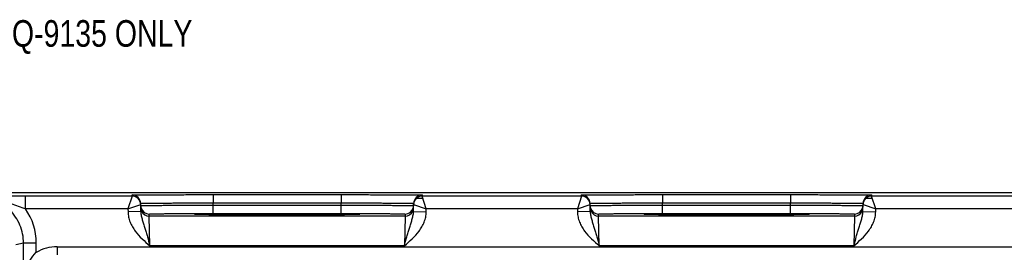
# Model space of a CAD drawing. Header units: inches. Extents: x 0 to 34, y 0 to 22.
# Tile 56 of 59: x 13.1 to 17.8, y 14.6 to 15.7. Entities that reach past the tile are written whole.
import ezdxf

# ---------------------------------------------------------------- set-up
doc = ezdxf.new("R2010")
doc.units = ezdxf.units.IN
doc.header["$LTSCALE"] = 1.87
doc.header["$MEASUREMENT"] = 0
doc.layers.get('0').update_dxf_attribs({"linetype": 'CONTINUOUS'})
doc.layers.add('DETAIL', color=7, linetype='CONTINUOUS')
doc.styles.get("Standard").update_dxf_attribs({"font": 'txt', "width": 0.8})

msp = doc.modelspace()

# ---------------------------------------------------------------- linework, layer by layer
at = {"color": 7, "linetype": 'CONTINUOUS'}
for p, q in [((30.4335, 14.927), (12.7879, 14.927)), ((13.176, 14.8525), (13.176, 14.9125)), ((13.6768, 14.9125), (13.176, 14.9125)), ((13.6768, 14.9125), (13.6571, 14.8525)), ((13.6768, 14.9125), (13.6767, 14.9175)), ((14.0566, 14.9192), (14.0566, 14.8799)), ((14.0566, 14.9192), (14.6584, 14.9192)), ((14.6584, 14.9192), (14.6584, 14.8799)), ((15.0115, 14.9022), (15.0382, 14.9022)), ((15.0383, 14.9175), (15.0382, 14.9125)), ((15.7868, 14.9125), (15.0382, 14.9125)), ((15.0579, 14.8525), (15.0382, 14.9125)), ((15.7868, 14.9125), (15.7671, 14.8525)), ((15.7868, 14.9125), (15.7867, 14.9175)), ((16.1666, 14.9192), (16.1666, 14.8799)), ((16.1666, 14.9192), (16.7684, 14.9192)), ((16.7684, 14.9192), (16.7684, 14.8799)), ((17.1215, 14.9022), (17.1482, 14.9022)), ((17.1483, 14.9175), (17.1482, 14.9125)), ((17.8968, 14.9125), (17.1482, 14.9125)), ((17.1679, 14.8525), (17.1482, 14.9125)), ((13.6571, 14.8525), (13.176, 14.8525)), ((13.6571, 14.8525), (13.7167, 14.8732)), ((13.6571, 14.8525), (13.6573, 14.8382)), ((13.7173, 14.8392), (13.7167, 14.8782)), ((14.0568, 14.8699), (14.0566, 14.8799)), ((14.0566, 14.8799), (14.6584, 14.8799)), ((14.0568, 14.8306), (14.0568, 14.8699)), ((14.0568, 14.8699), (14.6582, 14.8699)), ((14.6582, 14.8699), (14.6584, 14.8799)), ((14.6582, 14.8306), (14.6582, 14.8699)), ((14.9976, 14.8392), (14.9983, 14.8782)), ((14.9982, 14.8732), (15.0579, 14.8525)), ((15.0576, 14.8382), (15.0579, 14.8525)), ((15.7671, 14.8525), (15.0579, 14.8525)), ((15.7671, 14.8525), (15.8267, 14.8732)), ((15.7671, 14.8525), (15.7673, 14.8382)), ((15.8273, 14.8392), (15.8267, 14.8782)), ((16.1668, 14.8699), (16.1666, 14.8799)), ((16.1666, 14.8799), (16.7684, 14.8799)), ((16.1668, 14.8306), (16.1668, 14.8699)), ((16.1668, 14.8699), (16.7682, 14.8699)), ((16.7682, 14.8699), (16.7684, 14.8799)), ((16.7682, 14.8306), (16.7682, 14.8699)), ((17.1076, 14.8392), (17.1083, 14.8782)), ((17.1082, 14.8732), (17.1679, 14.8525)), ((17.1676, 14.8382), (17.1679, 14.8525)), ((17.8771, 14.8525), (17.1679, 14.8525)), ((13.7173, 14.8392), (13.6573, 14.8382)), ((13.757, 14.8186), (13.7568, 14.828)), ((14.958, 14.8186), (13.757, 14.8186)), ((13.7601, 14.6787), (13.757, 14.8186)), ((13.999, 14.8256), (13.9762, 14.8263)), ((13.9785, 14.8263), (13.977, 14.8263)), ((13.9803, 14.8262), (13.9785, 14.8263)), ((13.9824, 14.8261), (13.9803, 14.8262)), ((13.9849, 14.826), (13.9824, 14.8261)), ((13.9877, 14.8259), (13.9849, 14.826)), ((13.9909, 14.8258), (13.9877, 14.8259)), ((13.9944, 14.8258), (13.9909, 14.8258)), ((13.9983, 14.8257), (13.9944, 14.8258)), ((14.0026, 14.8256), (13.9983, 14.8257)), ((14.0072, 14.8255), (14.0026, 14.8256)), ((14.0123, 14.8254), (14.0072, 14.8255)), ((14.0178, 14.8253), (14.0123, 14.8254)), ((14.0238, 14.8252), (14.0178, 14.8253)), ((14.0303, 14.8251), (14.0238, 14.8252)), ((14.0373, 14.825), (14.0303, 14.8251)), ((14.0449, 14.8249), (14.0373, 14.825)), ((14.053, 14.8248), (14.0449, 14.8249)), ((14.0617, 14.8247), (14.053, 14.8248)), ((14.0568, 14.8306), (14.6582, 14.8306)), ((14.0709, 14.8247), (14.0617, 14.8247)), ((14.0808, 14.8246), (14.0709, 14.8247)), ((14.0913, 14.8245), (14.0808, 14.8246)), ((14.1025, 14.8244), (14.0913, 14.8245)), ((14.1143, 14.8243), (14.1025, 14.8244)), ((14.1268, 14.8242), (14.1143, 14.8243)), ((14.14, 14.8241), (14.1268, 14.8242)), ((14.154, 14.8241), (14.14, 14.8241)), ((14.1686, 14.824), (14.154, 14.8241)), ((14.184, 14.8239), (14.1686, 14.824)), ((14.2002, 14.8238), (14.184, 14.8239)), ((14.217, 14.8238), (14.2002, 14.8238)), ((14.2345, 14.8237), (14.217, 14.8238)), ((14.2526, 14.8237), (14.2345, 14.8237)), ((14.2713, 14.8236), (14.2526, 14.8237)), ((14.2908, 14.8236), (14.2713, 14.8236)), ((14.3112, 14.8236), (14.2908, 14.8236)), ((14.3325, 14.8236), (14.3112, 14.8236)), ((14.3551, 14.8235), (14.3325, 14.8236)), ((14.3788, 14.8236), (14.3551, 14.8235)), ((14.403, 14.8236), (14.3788, 14.8236)), ((14.4267, 14.8236), (14.403, 14.8236)), ((14.4491, 14.8236), (14.4267, 14.8236)), ((14.4703, 14.8237), (14.4491, 14.8236)), ((14.4904, 14.8238), (14.4703, 14.8237)), ((14.5095, 14.8238), (14.4904, 14.8238)), ((14.5276, 14.8239), (14.5095, 14.8238)), ((14.5447, 14.824), (14.5276, 14.8239)), ((14.5609, 14.8241), (14.5447, 14.824)), ((14.5762, 14.8241), (14.5609, 14.8241)), ((14.5906, 14.8242), (14.5762, 14.8241)), ((14.6041, 14.8243), (14.5906, 14.8242)), ((14.6166, 14.8244), (14.6041, 14.8243)), ((14.6281, 14.8245), (14.6166, 14.8244)), ((14.6386, 14.8246), (14.6281, 14.8245)), ((14.6483, 14.8247), (14.6386, 14.8246)), ((14.6572, 14.8248), (14.6483, 14.8247)), ((14.6655, 14.8249), (14.6572, 14.8248)), ((14.6732, 14.825), (14.6655, 14.8249)), ((14.6804, 14.8251), (14.6732, 14.825)), ((14.687, 14.8252), (14.6804, 14.8251)), ((14.6932, 14.8252), (14.687, 14.8252)), ((14.699, 14.8253), (14.6932, 14.8252)), ((14.7044, 14.8254), (14.699, 14.8253)), ((14.7093, 14.8255), (14.7044, 14.8254)), ((14.7139, 14.8256), (14.7093, 14.8255)), ((14.7181, 14.8257), (14.7139, 14.8256)), ((14.7388, 14.8263), (14.7161, 14.8256)), ((14.7219, 14.8258), (14.7181, 14.8257)), ((14.7254, 14.8259), (14.7219, 14.8258)), ((14.7285, 14.826), (14.7254, 14.8259)), ((14.7313, 14.8261), (14.7285, 14.826)), ((14.7337, 14.8261), (14.7313, 14.8261)), ((14.7358, 14.8262), (14.7337, 14.8261)), ((14.7375, 14.8263), (14.7358, 14.8262)), ((14.7389, 14.8264), (14.7375, 14.8263)), ((14.958, 14.8186), (14.9548, 14.6787)), ((14.9581, 14.828), (14.958, 14.8186)), ((14.9976, 14.8392), (15.0576, 14.8382)), ((15.8273, 14.8392), (15.7673, 14.8382)), ((15.867, 14.8186), (15.8668, 14.828)), ((17.068, 14.8186), (15.867, 14.8186)), ((15.8701, 14.6787), (15.867, 14.8186)), ((16.109, 14.8256), (16.0862, 14.8263)), ((16.0885, 14.8263), (16.087, 14.8263)), ((16.0903, 14.8262), (16.0885, 14.8263)), ((16.0924, 14.8261), (16.0903, 14.8262)), ((16.0949, 14.826), (16.0924, 14.8261)), ((16.0977, 14.8259), (16.0949, 14.826)), ((16.1009, 14.8258), (16.0977, 14.8259)), ((16.1044, 14.8258), (16.1009, 14.8258)), ((16.1083, 14.8257), (16.1044, 14.8258)), ((16.1126, 14.8256), (16.1083, 14.8257)), ((16.1172, 14.8255), (16.1126, 14.8256)), ((16.1223, 14.8254), (16.1172, 14.8255)), ((16.1278, 14.8253), (16.1223, 14.8254)), ((16.1338, 14.8252), (16.1278, 14.8253)), ((16.1403, 14.8251), (16.1338, 14.8252)), ((16.1473, 14.825), (16.1403, 14.8251)), ((16.1549, 14.8249), (16.1473, 14.825)), ((16.163, 14.8248), (16.1549, 14.8249)), ((16.1717, 14.8247), (16.163, 14.8248)), ((16.1668, 14.8306), (16.7682, 14.8306)), ((16.1809, 14.8247), (16.1717, 14.8247)), ((16.1908, 14.8246), (16.1809, 14.8247)), ((16.2013, 14.8245), (16.1908, 14.8246)), ((16.2125, 14.8244), (16.2013, 14.8245)), ((16.2243, 14.8243), (16.2125, 14.8244)), ((16.2368, 14.8242), (16.2243, 14.8243)), ((16.25, 14.8241), (16.2368, 14.8242)), ((16.264, 14.8241), (16.25, 14.8241)), ((16.2786, 14.824), (16.264, 14.8241)), ((16.294, 14.8239), (16.2786, 14.824)), ((16.3102, 14.8238), (16.294, 14.8239)), ((16.327, 14.8238), (16.3102, 14.8238)), ((16.3445, 14.8237), (16.327, 14.8238)), ((16.3626, 14.8237), (16.3445, 14.8237)), ((16.3813, 14.8236), (16.3626, 14.8237)), ((16.4008, 14.8236), (16.3813, 14.8236)), ((16.4212, 14.8236), (16.4008, 14.8236)), ((16.4425, 14.8236), (16.4212, 14.8236)), ((16.4651, 14.8235), (16.4425, 14.8236)), ((16.4888, 14.8236), (16.4651, 14.8235)), ((16.513, 14.8236), (16.4888, 14.8236)), ((16.5367, 14.8236), (16.513, 14.8236)), ((16.5591, 14.8236), (16.5367, 14.8236)), ((16.5803, 14.8237), (16.5591, 14.8236)), ((16.6004, 14.8238), (16.5803, 14.8237)), ((16.6195, 14.8238), (16.6004, 14.8238)), ((16.6376, 14.8239), (16.6195, 14.8238)), ((16.6547, 14.824), (16.6376, 14.8239)), ((16.6709, 14.8241), (16.6547, 14.824)), ((16.6862, 14.8241), (16.6709, 14.8241)), ((16.7006, 14.8242), (16.6862, 14.8241)), ((16.7141, 14.8243), (16.7006, 14.8242)), ((16.7266, 14.8244), (16.7141, 14.8243)), ((16.7381, 14.8245), (16.7266, 14.8244)), ((16.7486, 14.8246), (16.7381, 14.8245)), ((16.7583, 14.8247), (16.7486, 14.8246)), ((16.7672, 14.8248), (16.7583, 14.8247)), ((16.7755, 14.8249), (16.7672, 14.8248)), ((16.7832, 14.825), (16.7755, 14.8249)), ((16.7904, 14.8251), (16.7832, 14.825)), ((16.797, 14.8252), (16.7904, 14.8251)), ((16.8032, 14.8252), (16.797, 14.8252)), ((16.809, 14.8253), (16.8032, 14.8252)), ((16.8144, 14.8254), (16.809, 14.8253)), ((16.8193, 14.8255), (16.8144, 14.8254)), ((16.8239, 14.8256), (16.8193, 14.8255)), ((16.8281, 14.8257), (16.8239, 14.8256)), ((16.8488, 14.8263), (16.8261, 14.8256)), ((16.8319, 14.8258), (16.8281, 14.8257)), ((16.8354, 14.8259), (16.8319, 14.8258)), ((16.8385, 14.826), (16.8354, 14.8259)), ((16.8413, 14.8261), (16.8385, 14.826)), ((16.8437, 14.8261), (16.8413, 14.8261)), ((16.8458, 14.8262), (16.8437, 14.8261)), ((16.8475, 14.8263), (16.8458, 14.8262)), ((16.8489, 14.8264), (16.8475, 14.8263)), ((17.068, 14.8186), (17.0648, 14.6787)), ((17.0681, 14.828), (17.068, 14.8186)), ((17.1076, 14.8392), (17.1676, 14.8382)), ((13.1668, 14.6915), (13.1306, 14.6825)), ((13.1668, 14.482), (13.1668, 14.6915)), ((13.2268, 14.6915), (13.1668, 14.6915)), ((13.2268, 14.648), (13.2268, 14.6915)), ((13.3244, 14.6743), (13.3244, 14.6363)), ((13.3244, 14.6743), (30.0249, 14.6743)), ((14.9548, 14.6787), (13.7601, 14.6787)), ((17.0648, 14.6787), (15.8701, 14.6787))]:
    msp.add_line(p, q, dxfattribs=at)
for points in [[(13.977, 14.8263), (13.9758, 14.8264), (13.9753, 14.8264), (13.975, 14.8264), (13.9747, 14.8265), (13.9745, 14.8265)], [(14.7405, 14.8265), (14.7404, 14.8265), (14.7402, 14.8265), (14.7399, 14.8264), (14.7394, 14.8264), (14.7389, 14.8264)], [(16.087, 14.8263), (16.0858, 14.8264), (16.0853, 14.8264), (16.085, 14.8264), (16.0847, 14.8265), (16.0845, 14.8265)], [(16.8505, 14.8265), (16.8504, 14.8265), (16.8502, 14.8265), (16.8499, 14.8264), (16.8494, 14.8264), (16.8489, 14.8264)]]:
    msp.add_lwpolyline(points, dxfattribs=at)
for centre, radius, start, end in [((13.1786, -33.4911), 48.4036, 90.00308, 90.18806), ((13.6767, 14.8775), 0.04, 1.0003, 90.0003), ((13.6768, 14.8725), 0.04, 1.0003, 90.0003), ((15.0382, 14.8725), 0.04, 89.9997, 178.9997), ((15.0383, 14.8775), 0.04, 89.9997, 178.9997), ((15.7867, 14.8775), 0.04, 1.0003, 90.0003), ((15.7868, 14.8725), 0.04, 1.0003, 90.0003), ((17.1482, 14.8725), 0.04, 89.9997, 178.9997), ((17.1483, 14.8775), 0.04, 89.9997, 178.9997), ((12.9464, 14.6915), 0.2804, 359.9998, 35.0326), ((13.6768, 14.8725), 0.04, 8.1808, 9.8983), ((13.6767, 14.8725), 0.0401, 1.0074, 8.1804), ((13.7571, 14.868), 0.0402, 181.0528, 198.7479), ((13.757, 14.8586), 0.04, 180.9999, 206.4226), ((13.7568, 14.868), 0.04, 198.8014, 270.0007), ((13.757, 14.8586), 0.04, 206.4231, 270.0003), ((14.958, 14.8586), 0.04, 269.9997, 333.5767), ((14.9581, 14.868), 0.04, 269.9993, 341.1986), ((14.958, 14.8586), 0.04, 333.5772, 359.0001), ((14.9579, 14.868), 0.0402, 341.2521, 358.9472), ((15.0383, 14.8725), 0.0401, 171.8201, 178.9927), ((15.0382, 14.8725), 0.04, 170.102, 171.8197), ((15.7868, 14.8725), 0.04, 8.1808, 9.8983), ((15.7867, 14.8725), 0.0401, 1.0074, 8.1804), ((15.8671, 14.868), 0.0402, 181.0528, 198.7479), ((15.867, 14.8586), 0.04, 180.9999, 206.4226), ((15.8668, 14.868), 0.04, 198.8014, 270.0007), ((15.867, 14.8586), 0.04, 206.4231, 270.0003), ((17.068, 14.8586), 0.04, 269.9997, 333.5767), ((17.0681, 14.868), 0.04, 269.9993, 341.1986), ((17.068, 14.8586), 0.04, 333.5772, 359.0001), ((17.0679, 14.868), 0.0402, 341.2521, 358.9472), ((17.1483, 14.8725), 0.0401, 171.8201, 178.9927), ((17.1482, 14.8725), 0.04, 170.102, 171.8197), ((13.3244, 14.4803), 0.194, 89.999, 120.2205)]:
    msp.add_arc(centre, radius, start, end, dxfattribs=at)
for points, knots in [([(13.1668, 14.6915), (13.1668, 14.7059), (13.164, 14.7348), (13.1513, 14.7764), (13.1308, 14.8148), (13.1032, 14.8484), (13.0696, 14.876), (13.0312, 14.8965), (12.9896, 14.9091), (12.9607, 14.912), (12.9463, 14.912)], [0, 0, 0, 0, 0.125, 0.249999, 0.374998, 0.499997, 0.624997, 0.749998, 0.874999, 1, 1, 1, 1]), ([(13.0413, 14.8994), (13.0526, 14.8965), (13.0751, 14.8898), (13.1085, 14.8778), (13.142, 14.865), (13.1645, 14.8565), (13.176, 14.8525)], [0, 0, 0, 0, 0.2459, 0.49373, 0.744893, 1, 1, 1, 1]), ([(13.6767, 14.9175), (13.6767, 14.9175), (13.6767, 14.9175), (13.6768, 14.9176), (13.6769, 14.9176), (13.6772, 14.9176), (13.6778, 14.9176), (13.6786, 14.9177), (13.6796, 14.9177), (13.6808, 14.9178), (13.6823, 14.9178), (13.6847, 14.9178), (13.6883, 14.9179), (13.6933, 14.918), (13.6991, 14.9181), (13.7058, 14.9181), (13.7134, 14.9182), (13.7251, 14.9183), (13.7417, 14.9184), (13.7638, 14.9186), (13.7888, 14.9187), (13.8163, 14.9188), (13.8462, 14.9189), (13.878, 14.919), (13.9116, 14.919), (13.9466, 14.9191), (13.9951, 14.9191), (14.0319, 14.9192), (14.0566, 14.9192)], [0, 0, 0, 0, 0.000092, 0.000323, 0.000702, 0.001231, 0.002737, 0.004843, 0.007547, 0.010849, 0.014746, 0.019237, 0.029987, 0.043073, 0.058463, 0.076123, 0.096008, 0.118071, 0.168514, 0.226966, 0.292866, 0.365578, 0.444402, 0.528578, 0.617296, 0.7097, 0.8049, 1, 1, 1, 1]), ([(14.6584, 14.9192), (14.6831, 14.9192), (14.7199, 14.9191), (14.7683, 14.9191), (14.8033, 14.919), (14.8369, 14.919), (14.8688, 14.9189), (14.8987, 14.9188), (14.9262, 14.9187), (14.9511, 14.9186), (14.9733, 14.9184), (14.9899, 14.9183), (15.0016, 14.9182), (15.0091, 14.9181), (15.0158, 14.9181), (15.0217, 14.918), (15.0266, 14.9179), (15.0302, 14.9178), (15.0326, 14.9178), (15.0341, 14.9178), (15.0354, 14.9177), (15.0364, 14.9177), (15.0372, 14.9176), (15.0377, 14.9176), (15.038, 14.9176), (15.0382, 14.9176), (15.0382, 14.9175), (15.0383, 14.9175), (15.0383, 14.9175)], [0, 0, 0, 0, 0.1951, 0.2903, 0.382704, 0.471422, 0.555598, 0.634422, 0.707134, 0.773034, 0.831486, 0.881929, 0.903992, 0.923877, 0.941537, 0.956927, 0.970014, 0.980763, 0.985254, 0.989151, 0.992453, 0.995157, 0.997263, 0.998769, 0.999298, 0.999677, 0.999908, 1, 1, 1, 1]), ([(15.7867, 14.9175), (15.7867, 14.9175), (15.7867, 14.9175), (15.7868, 14.9176), (15.7869, 14.9176), (15.7872, 14.9176), (15.7878, 14.9176), (15.7886, 14.9177), (15.7896, 14.9177), (15.7908, 14.9178), (15.7923, 14.9178), (15.7947, 14.9178), (15.7983, 14.9179), (15.8033, 14.918), (15.8091, 14.9181), (15.8158, 14.9181), (15.8234, 14.9182), (15.8351, 14.9183), (15.8517, 14.9184), (15.8738, 14.9186), (15.8988, 14.9187), (15.9263, 14.9188), (15.9562, 14.9189), (15.988, 14.919), (16.0216, 14.919), (16.0566, 14.9191), (16.1051, 14.9191), (16.1419, 14.9192), (16.1666, 14.9192)], [0, 0, 0, 0, 0.000092, 0.000323, 0.000702, 0.001231, 0.002737, 0.004843, 0.007547, 0.010849, 0.014746, 0.019237, 0.029987, 0.043073, 0.058463, 0.076123, 0.096008, 0.118071, 0.168514, 0.226966, 0.292866, 0.365578, 0.444402, 0.528578, 0.617296, 0.7097, 0.8049, 1, 1, 1, 1]), ([(16.7684, 14.9192), (16.7931, 14.9192), (16.8299, 14.9191), (16.8783, 14.9191), (16.9133, 14.919), (16.9469, 14.919), (16.9788, 14.9189), (17.0087, 14.9188), (17.0362, 14.9187), (17.0611, 14.9186), (17.0833, 14.9184), (17.0999, 14.9183), (17.1116, 14.9182), (17.1191, 14.9181), (17.1258, 14.9181), (17.1317, 14.918), (17.1366, 14.9179), (17.1402, 14.9178), (17.1426, 14.9178), (17.1441, 14.9178), (17.1454, 14.9177), (17.1464, 14.9177), (17.1472, 14.9176), (17.1477, 14.9176), (17.148, 14.9176), (17.1482, 14.9176), (17.1482, 14.9175), (17.1483, 14.9175), (17.1483, 14.9175)], [0, 0, 0, 0, 0.1951, 0.2903, 0.382704, 0.471422, 0.555598, 0.634422, 0.707134, 0.773034, 0.831486, 0.881929, 0.903992, 0.923877, 0.941537, 0.956927, 0.970014, 0.980763, 0.985254, 0.989151, 0.992453, 0.995157, 0.997263, 0.998769, 0.999298, 0.999677, 0.999908, 1, 1, 1, 1]), ([(13.7167, 14.8782), (13.7167, 14.8782), (13.7169, 14.8783), (13.7171, 14.8783), (13.7177, 14.8784), (13.7184, 14.8784), (13.7193, 14.8785), (13.7204, 14.8785), (13.7217, 14.8786), (13.7239, 14.8787), (13.7271, 14.8788), (13.7315, 14.8789), (13.7368, 14.879), (13.7428, 14.8791), (13.7495, 14.8792), (13.76, 14.8793), (13.7748, 14.8794), (13.7946, 14.8796), (13.817, 14.8797), (13.8416, 14.8798), (13.8683, 14.8799), (13.8968, 14.8799), (13.9377, 14.88), (13.9911, 14.88), (14.0345, 14.8799), (14.0566, 14.8799)], [0, 0, 0, 0, 0.000343, 0.001258, 0.002769, 0.004877, 0.007583, 0.010885, 0.014783, 0.019274, 0.030023, 0.043108, 0.058497, 0.076155, 0.096038, 0.118099, 0.168538, 0.226986, 0.292883, 0.365592, 0.444414, 0.528588, 0.617304, 0.804905, 1, 1, 1, 1]), ([(13.7168, 14.8673), (13.7168, 14.8673), (13.7171, 14.8674), (13.7173, 14.8674), (13.7178, 14.8675), (13.7185, 14.8675), (13.7195, 14.8676), (13.7206, 14.8676), (13.7219, 14.8676), (13.7241, 14.8677), (13.7273, 14.8678), (13.7317, 14.8679), (13.737, 14.868), (13.743, 14.8681), (13.7497, 14.8682), (13.7602, 14.8683), (13.775, 14.8685), (13.7948, 14.8687), (13.8171, 14.8689), (13.8418, 14.8691), (13.8685, 14.8692), (13.897, 14.8694), (13.9379, 14.8696), (13.9913, 14.8698), (14.0346, 14.8699), (14.0568, 14.8699)], [0, 0, 0, 0, 0.00033, 0.001241, 0.002749, 0.004856, 0.007562, 0.010864, 0.014762, 0.019252, 0.030002, 0.043087, 0.058478, 0.076136, 0.09602, 0.118081, 0.168521, 0.226971, 0.292867, 0.365577, 0.444399, 0.528574, 0.617291, 0.804896, 1, 1, 1, 1]), ([(14.6582, 14.8699), (14.6803, 14.8699), (14.7237, 14.8698), (14.7771, 14.8696), (14.818, 14.8694), (14.8465, 14.8692), (14.8732, 14.8691), (14.8978, 14.8689), (14.9201, 14.8687), (14.94, 14.8685), (14.9548, 14.8683), (14.9653, 14.8682), (14.972, 14.8681), (14.978, 14.868), (14.9832, 14.8679), (14.9877, 14.8678), (14.9909, 14.8677), (14.9931, 14.8676), (14.9944, 14.8676), (14.9955, 14.8676), (14.9964, 14.8675), (14.9971, 14.8675), (14.9977, 14.8674), (14.9979, 14.8674), (14.9981, 14.8673), (14.9981, 14.8673)], [0, 0, 0, 0, 0.195104, 0.382709, 0.471426, 0.555601, 0.634423, 0.707132, 0.773029, 0.831478, 0.881918, 0.90398, 0.923864, 0.941522, 0.956912, 0.969998, 0.980748, 0.985238, 0.989136, 0.992438, 0.995144, 0.997251, 0.998759, 0.99967, 1, 1, 1, 1]), ([(14.6584, 14.8799), (14.6805, 14.8799), (14.7239, 14.88), (14.7773, 14.88), (14.8181, 14.8799), (14.8467, 14.8799), (14.8734, 14.8798), (14.898, 14.8797), (14.9203, 14.8796), (14.9401, 14.8794), (14.955, 14.8793), (14.9654, 14.8792), (14.9722, 14.8791), (14.9782, 14.879), (14.9834, 14.8789), (14.9879, 14.8788), (14.9911, 14.8787), (14.9932, 14.8786), (14.9946, 14.8785), (14.9957, 14.8785), (14.9966, 14.8784), (14.9973, 14.8784), (14.9979, 14.8783), (14.9981, 14.8783), (14.9983, 14.8782), (14.9983, 14.8782)], [0, 0, 0, 0, 0.195095, 0.382696, 0.471411, 0.555586, 0.634408, 0.707117, 0.773013, 0.831462, 0.881901, 0.903962, 0.923845, 0.941503, 0.956892, 0.969977, 0.980726, 0.985217, 0.989114, 0.992417, 0.995123, 0.997231, 0.998742, 0.999657, 1, 1, 1, 1]), ([(15.8267, 14.8782), (15.8267, 14.8782), (15.8269, 14.8783), (15.8271, 14.8783), (15.8277, 14.8784), (15.8284, 14.8784), (15.8293, 14.8785), (15.8304, 14.8785), (15.8317, 14.8786), (15.8339, 14.8787), (15.8371, 14.8788), (15.8415, 14.8789), (15.8468, 14.879), (15.8528, 14.8791), (15.8595, 14.8792), (15.87, 14.8793), (15.8848, 14.8794), (15.9046, 14.8796), (15.927, 14.8797), (15.9516, 14.8798), (15.9783, 14.8799), (16.0068, 14.8799), (16.0477, 14.88), (16.1011, 14.88), (16.1445, 14.8799), (16.1666, 14.8799)], [0, 0, 0, 0, 0.000343, 0.001258, 0.002769, 0.004877, 0.007583, 0.010885, 0.014783, 0.019274, 0.030023, 0.043108, 0.058497, 0.076155, 0.096038, 0.118099, 0.168538, 0.226986, 0.292883, 0.365592, 0.444414, 0.528588, 0.617304, 0.804905, 1, 1, 1, 1]), ([(15.8268, 14.8673), (15.8268, 14.8673), (15.8271, 14.8674), (15.8273, 14.8674), (15.8278, 14.8675), (15.8285, 14.8675), (15.8295, 14.8676), (15.8306, 14.8676), (15.8319, 14.8676), (15.8341, 14.8677), (15.8373, 14.8678), (15.8417, 14.8679), (15.847, 14.868), (15.853, 14.8681), (15.8597, 14.8682), (15.8702, 14.8683), (15.885, 14.8685), (15.9048, 14.8687), (15.9271, 14.8689), (15.9518, 14.8691), (15.9785, 14.8692), (16.007, 14.8694), (16.0479, 14.8696), (16.1013, 14.8698), (16.1446, 14.8699), (16.1668, 14.8699)], [0, 0, 0, 0, 0.00033, 0.001241, 0.002749, 0.004856, 0.007562, 0.010864, 0.014762, 0.019252, 0.030002, 0.043087, 0.058478, 0.076136, 0.09602, 0.118081, 0.168521, 0.226971, 0.292867, 0.365577, 0.444399, 0.528574, 0.617291, 0.804896, 1, 1, 1, 1]), ([(16.7682, 14.8699), (16.7903, 14.8699), (16.8337, 14.8698), (16.8871, 14.8696), (16.928, 14.8694), (16.9565, 14.8692), (16.9832, 14.8691), (17.0078, 14.8689), (17.0301, 14.8687), (17.05, 14.8685), (17.0648, 14.8683), (17.0753, 14.8682), (17.082, 14.8681), (17.088, 14.868), (17.0932, 14.8679), (17.0977, 14.8678), (17.1009, 14.8677), (17.1031, 14.8676), (17.1044, 14.8676), (17.1055, 14.8676), (17.1064, 14.8675), (17.1071, 14.8675), (17.1077, 14.8674), (17.1079, 14.8674), (17.1081, 14.8673), (17.1081, 14.8673)], [0, 0, 0, 0, 0.195104, 0.382709, 0.471426, 0.555601, 0.634423, 0.707132, 0.773029, 0.831478, 0.881918, 0.90398, 0.923864, 0.941522, 0.956912, 0.969998, 0.980748, 0.985238, 0.989136, 0.992438, 0.995144, 0.997251, 0.998759, 0.99967, 1, 1, 1, 1]), ([(16.7684, 14.8799), (16.7905, 14.8799), (16.8339, 14.88), (16.8873, 14.88), (16.9281, 14.8799), (16.9567, 14.8799), (16.9834, 14.8798), (17.008, 14.8797), (17.0303, 14.8796), (17.0501, 14.8794), (17.065, 14.8793), (17.0754, 14.8792), (17.0822, 14.8791), (17.0882, 14.879), (17.0934, 14.8789), (17.0979, 14.8788), (17.1011, 14.8787), (17.1032, 14.8786), (17.1046, 14.8785), (17.1057, 14.8785), (17.1066, 14.8784), (17.1073, 14.8784), (17.1079, 14.8783), (17.1081, 14.8783), (17.1083, 14.8782), (17.1083, 14.8782)], [0, 0, 0, 0, 0.195095, 0.382696, 0.471411, 0.555586, 0.634408, 0.707117, 0.773013, 0.831462, 0.881901, 0.903962, 0.923845, 0.941503, 0.956892, 0.969977, 0.980726, 0.985217, 0.989114, 0.992417, 0.995123, 0.997231, 0.998742, 0.999657, 1, 1, 1, 1]), ([(13.6573, 14.8382), (13.6575, 14.83), (13.6594, 14.8137), (13.6665, 14.7902), (13.6772, 14.768), (13.6952, 14.7407), (13.7231, 14.7107), (13.7478, 14.6893), (13.7601, 14.6787)], [0, 0, 0, 0, 0.124949, 0.24993, 0.374943, 0.499986, 0.749894, 1, 1, 1, 1]), ([(13.7173, 14.8392), (13.7175, 14.8325), (13.7193, 14.8194), (13.7243, 14.8002), (13.7301, 14.7812), (13.7362, 14.7618), (13.7423, 14.7419), (13.7504, 14.7141), (13.7562, 14.6929), (13.7601, 14.6787)], [0, 0, 0, 0, 0.120104, 0.238267, 0.357051, 0.478567, 0.603962, 0.733306, 1, 1, 1, 1]), ([(13.7568, 14.828), (13.7568, 14.828), (13.757, 14.8281), (13.7572, 14.8281), (13.7577, 14.8282), (13.7583, 14.8283), (13.7592, 14.8283), (13.7606, 14.8284), (13.7628, 14.8285), (13.766, 14.8287), (13.77, 14.8288), (13.7746, 14.8289), (13.7799, 14.829), (13.7858, 14.8291), (13.7951, 14.8293), (13.8082, 14.8295), (13.8256, 14.8297), (13.8453, 14.8299), (13.8671, 14.83), (13.8906, 14.8302), (13.9158, 14.8303), (13.9518, 14.8305), (13.999, 14.8306), (14.0372, 14.8306), (14.0568, 14.8306)], [0, 0, 0, 0, 0.000367, 0.001291, 0.002806, 0.004918, 0.007626, 0.010931, 0.019321, 0.030071, 0.043156, 0.058545, 0.076201, 0.096083, 0.118142, 0.168576, 0.22702, 0.292911, 0.365614, 0.444431, 0.5286, 0.617312, 0.804907, 1, 1, 1, 1]), ([(13.97, 14.8269), (13.97, 14.827), (13.9702, 14.827), (13.9704, 14.8271), (13.9709, 14.8272), (13.9716, 14.8272), (13.9725, 14.8273), (13.974, 14.8274), (13.9753, 14.8275), (13.9762, 14.8275)], [0, 0, 0, 0, 0.019717, 0.067873, 0.146432, 0.255698, 0.395739, 0.56652, 1, 1, 1, 1]), ([(13.9762, 14.8263), (13.9753, 14.8264), (13.974, 14.8264), (13.9725, 14.8265), (13.9716, 14.8266), (13.9709, 14.8267), (13.9704, 14.8268), (13.9702, 14.8268), (13.97, 14.8269), (13.97, 14.8269)], [0, 0, 0, 0, 0.433476, 0.604256, 0.744298, 0.853565, 0.932125, 0.980282, 1, 1, 1, 1]), ([(13.9762, 14.8275), (13.9821, 14.8278), (13.9975, 14.8282), (14.0259, 14.8287), (14.0643, 14.8292), (14.1115, 14.8296), (14.1662, 14.8299), (14.249, 14.8302), (14.3575, 14.8304), (14.4659, 14.8302), (14.5488, 14.8299), (14.6034, 14.8296), (14.6507, 14.8292), (14.6891, 14.8287), (14.7174, 14.8282), (14.7329, 14.8278), (14.7388, 14.8275)], [0, 0, 0, 0, 0.0232, 0.0608, 0.111657, 0.174242, 0.246665, 0.326737, 0.500006, 0.673274, 0.753345, 0.825766, 0.88835, 0.939205, 0.976802, 1, 1, 1, 1]), ([(14.7161, 14.8256), (14.6966, 14.8252), (14.6491, 14.8246), (14.5672, 14.824), (14.4672, 14.8236), (14.3576, 14.8235), (14.2481, 14.8236), (14.148, 14.824), (14.066, 14.8246), (14.0185, 14.8252), (13.999, 14.8256)], [0, 0, 0, 0, 0.081295, 0.198871, 0.342544, 0.499869, 0.657212, 0.800938, 0.918598, 1, 1, 1, 1]), ([(14.6582, 14.8306), (14.6777, 14.8306), (14.716, 14.8306), (14.7631, 14.8305), (14.7992, 14.8303), (14.8243, 14.8302), (14.8479, 14.83), (14.8696, 14.8299), (14.8893, 14.8297), (14.9068, 14.8295), (14.9199, 14.8293), (14.9291, 14.8291), (14.9351, 14.829), (14.9404, 14.8289), (14.945, 14.8288), (14.9489, 14.8287), (14.9521, 14.8285), (14.9544, 14.8284), (14.9558, 14.8283), (14.9566, 14.8283), (14.9572, 14.8282), (14.9577, 14.8281), (14.958, 14.8281), (14.9581, 14.828), (14.9581, 14.828)], [0, 0, 0, 0, 0.195093, 0.382688, 0.4714, 0.555569, 0.634386, 0.707089, 0.77298, 0.831424, 0.881858, 0.903917, 0.923799, 0.941455, 0.956844, 0.969929, 0.980679, 0.989069, 0.992374, 0.995082, 0.997194, 0.998709, 0.999633, 1, 1, 1, 1]), ([(14.7388, 14.8275), (14.7397, 14.8275), (14.7409, 14.8274), (14.7425, 14.8273), (14.7434, 14.8272), (14.744, 14.8272), (14.7445, 14.8271), (14.7448, 14.827), (14.745, 14.827), (14.745, 14.8269)], [0, 0, 0, 0, 0.433479, 0.604259, 0.7443, 0.853566, 0.932126, 0.980282, 1, 1, 1, 1]), ([(14.745, 14.8269), (14.745, 14.8269), (14.7448, 14.8268), (14.7445, 14.8268), (14.744, 14.8267), (14.7434, 14.8266), (14.7425, 14.8265), (14.7409, 14.8264), (14.7397, 14.8264), (14.7388, 14.8263)], [0, 0, 0, 0, 0.019718, 0.067874, 0.146433, 0.2557, 0.395742, 0.566522, 1, 1, 1, 1]), ([(14.9548, 14.6787), (14.9587, 14.6929), (14.9645, 14.7141), (14.9726, 14.7419), (14.9787, 14.7618), (14.9848, 14.7812), (14.9907, 14.8002), (14.9957, 14.8194), (14.9975, 14.8325), (14.9976, 14.8392)], [0, 0, 0, 0, 0.266694, 0.396038, 0.521433, 0.642949, 0.761733, 0.879896, 1, 1, 1, 1]), ([(14.9548, 14.6787), (14.9672, 14.6893), (14.9919, 14.7107), (15.0197, 14.7408), (15.0378, 14.768), (15.0485, 14.7902), (15.0556, 14.8137), (15.0575, 14.83), (15.0576, 14.8382)], [0, 0, 0, 0, 0.250117, 0.500028, 0.625067, 0.750078, 0.875056, 1, 1, 1, 1]), ([(15.7673, 14.8382), (15.7675, 14.83), (15.7694, 14.8137), (15.7765, 14.7902), (15.7872, 14.768), (15.8052, 14.7407), (15.8331, 14.7107), (15.8578, 14.6893), (15.8701, 14.6787)], [0, 0, 0, 0, 0.124949, 0.24993, 0.374943, 0.499986, 0.749894, 1, 1, 1, 1]), ([(15.8273, 14.8392), (15.8275, 14.8325), (15.8293, 14.8194), (15.8343, 14.8002), (15.8401, 14.7812), (15.8462, 14.7618), (15.8523, 14.7419), (15.8604, 14.7141), (15.8662, 14.6929), (15.8701, 14.6787)], [0, 0, 0, 0, 0.120104, 0.238267, 0.357051, 0.478567, 0.603962, 0.733306, 1, 1, 1, 1]), ([(15.8668, 14.828), (15.8668, 14.828), (15.867, 14.8281), (15.8672, 14.8281), (15.8677, 14.8282), (15.8683, 14.8283), (15.8692, 14.8283), (15.8706, 14.8284), (15.8728, 14.8285), (15.876, 14.8287), (15.88, 14.8288), (15.8846, 14.8289), (15.8899, 14.829), (15.8958, 14.8291), (15.9051, 14.8293), (15.9182, 14.8295), (15.9356, 14.8297), (15.9553, 14.8299), (15.9771, 14.83), (16.0006, 14.8302), (16.0258, 14.8303), (16.0618, 14.8305), (16.109, 14.8306), (16.1472, 14.8306), (16.1668, 14.8306)], [0, 0, 0, 0, 0.000367, 0.001291, 0.002806, 0.004918, 0.007626, 0.010931, 0.019321, 0.030071, 0.043156, 0.058545, 0.076201, 0.096083, 0.118142, 0.168576, 0.22702, 0.292911, 0.365614, 0.444431, 0.5286, 0.617312, 0.804907, 1, 1, 1, 1]), ([(16.08, 14.8269), (16.08, 14.827), (16.0802, 14.827), (16.0804, 14.8271), (16.0809, 14.8272), (16.0816, 14.8272), (16.0825, 14.8273), (16.084, 14.8274), (16.0853, 14.8275), (16.0862, 14.8275)], [0, 0, 0, 0, 0.019717, 0.067873, 0.146432, 0.255698, 0.395739, 0.56652, 1, 1, 1, 1]), ([(16.0862, 14.8263), (16.0853, 14.8264), (16.084, 14.8264), (16.0825, 14.8265), (16.0816, 14.8266), (16.0809, 14.8267), (16.0804, 14.8268), (16.0802, 14.8268), (16.08, 14.8269), (16.08, 14.8269)], [0, 0, 0, 0, 0.433476, 0.604256, 0.744298, 0.853565, 0.932125, 0.980282, 1, 1, 1, 1]), ([(16.0862, 14.8275), (16.0921, 14.8278), (16.1075, 14.8282), (16.1359, 14.8287), (16.1743, 14.8292), (16.2215, 14.8296), (16.2762, 14.8299), (16.359, 14.8302), (16.4675, 14.8304), (16.5759, 14.8302), (16.6588, 14.8299), (16.7134, 14.8296), (16.7607, 14.8292), (16.7991, 14.8287), (16.8274, 14.8282), (16.8429, 14.8278), (16.8488, 14.8275)], [0, 0, 0, 0, 0.0232, 0.0608, 0.111657, 0.174242, 0.246665, 0.326737, 0.500006, 0.673274, 0.753345, 0.825766, 0.88835, 0.939205, 0.976802, 1, 1, 1, 1]), ([(16.8261, 14.8256), (16.8066, 14.8252), (16.7591, 14.8246), (16.6772, 14.824), (16.5772, 14.8236), (16.4676, 14.8235), (16.3581, 14.8236), (16.258, 14.824), (16.176, 14.8246), (16.1285, 14.8252), (16.109, 14.8256)], [0, 0, 0, 0, 0.081295, 0.198871, 0.342544, 0.499869, 0.657212, 0.800938, 0.918598, 1, 1, 1, 1]), ([(16.7682, 14.8306), (16.7877, 14.8306), (16.826, 14.8306), (16.8731, 14.8305), (16.9092, 14.8303), (16.9343, 14.8302), (16.9579, 14.83), (16.9796, 14.8299), (16.9993, 14.8297), (17.0168, 14.8295), (17.0299, 14.8293), (17.0391, 14.8291), (17.0451, 14.829), (17.0504, 14.8289), (17.055, 14.8288), (17.0589, 14.8287), (17.0621, 14.8285), (17.0644, 14.8284), (17.0658, 14.8283), (17.0666, 14.8283), (17.0672, 14.8282), (17.0677, 14.8281), (17.068, 14.8281), (17.0681, 14.828), (17.0681, 14.828)], [0, 0, 0, 0, 0.195093, 0.382688, 0.4714, 0.555569, 0.634386, 0.707089, 0.77298, 0.831424, 0.881858, 0.903917, 0.923799, 0.941455, 0.956844, 0.969929, 0.980679, 0.989069, 0.992374, 0.995082, 0.997194, 0.998709, 0.999633, 1, 1, 1, 1]), ([(16.8488, 14.8275), (16.8497, 14.8275), (16.8509, 14.8274), (16.8525, 14.8273), (16.8534, 14.8272), (16.854, 14.8272), (16.8545, 14.8271), (16.8548, 14.827), (16.855, 14.827), (16.855, 14.8269)], [0, 0, 0, 0, 0.433479, 0.604259, 0.7443, 0.853566, 0.932126, 0.980282, 1, 1, 1, 1]), ([(16.855, 14.8269), (16.855, 14.8269), (16.8548, 14.8268), (16.8545, 14.8268), (16.854, 14.8267), (16.8534, 14.8266), (16.8525, 14.8265), (16.8509, 14.8264), (16.8497, 14.8264), (16.8488, 14.8263)], [0, 0, 0, 0, 0.019718, 0.067874, 0.146433, 0.2557, 0.395742, 0.566522, 1, 1, 1, 1]), ([(17.0648, 14.6787), (17.0687, 14.6929), (17.0745, 14.7141), (17.0826, 14.7419), (17.0887, 14.7618), (17.0948, 14.7812), (17.1007, 14.8002), (17.1057, 14.8194), (17.1075, 14.8325), (17.1076, 14.8392)], [0, 0, 0, 0, 0.266694, 0.396038, 0.521433, 0.642949, 0.761733, 0.879896, 1, 1, 1, 1]), ([(17.0648, 14.6787), (17.0772, 14.6893), (17.1019, 14.7107), (17.1297, 14.7408), (17.1478, 14.768), (17.1585, 14.7902), (17.1656, 14.8137), (17.1675, 14.83), (17.1676, 14.8382)], [0, 0, 0, 0, 0.250117, 0.500028, 0.625067, 0.750078, 0.875056, 1, 1, 1, 1]), ([(13.1668, 14.482), (13.1669, 14.4966), (13.1692, 14.5261), (13.1792, 14.5696), (13.197, 14.6119), (13.2154, 14.6372), (13.2268, 14.648)], [0, 0, 0, 0, 0.242803, 0.488319, 0.739691, 1, 1, 1, 1])]:
    msp.add_open_spline(points, degree=3, knots=knots, dxfattribs=at)

# ---------------------------------------------------------------- texts
at = {"layer": 'DETAIL', "color": 2, "linetype": 'CONTINUOUS', "insert": (12.8596, 15.7395), "char_height": 0.125, "width": 1.4, "attachment_point": 1, "line_spacing_factor": 0.9}
msp.add_mtext('cDAQ-9135 ONLY', dxfattribs=at)

doc.saveas('drawing.dxf')
